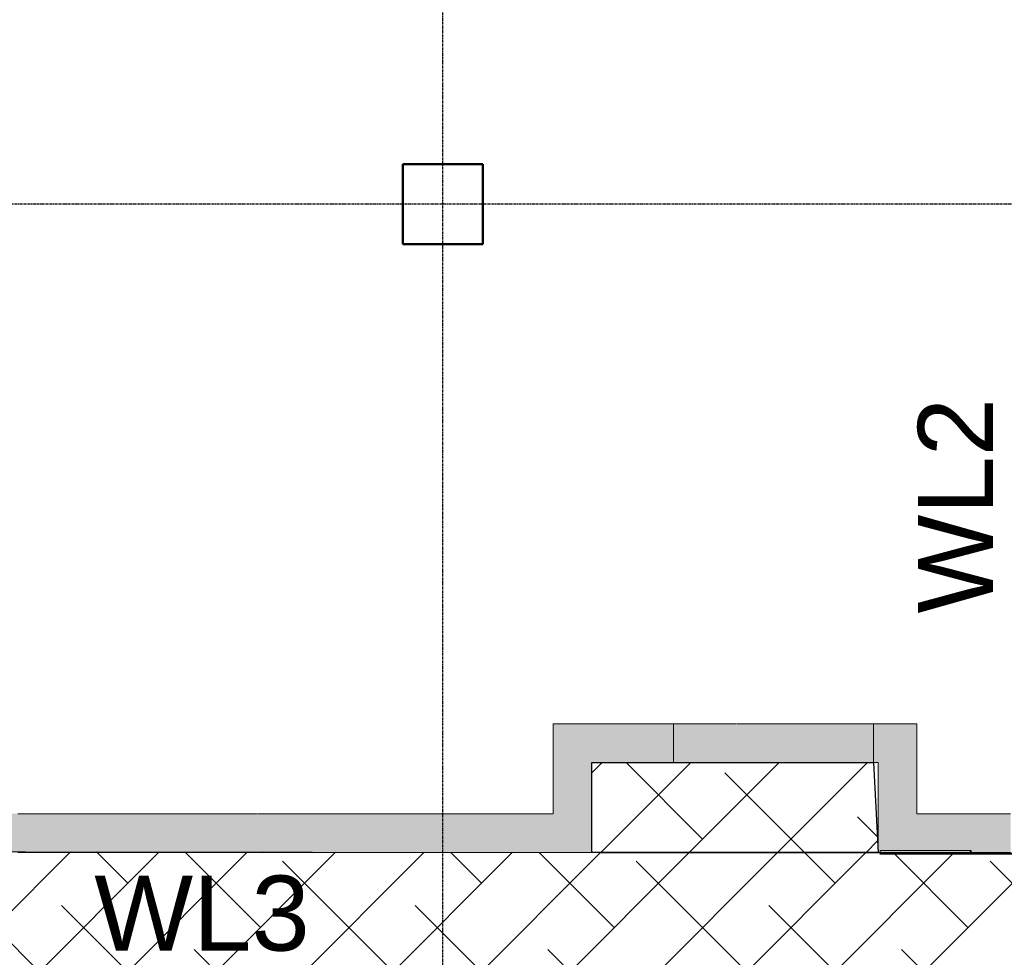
# Model space of a CAD drawing. Header units: inches. Extents: x -4126 to -1814, y 9773 to 12338.
# Tile 96 of 113: x -2912 to -2715, y 11697 to 11884. Entities that reach past the tile are written whole.
import ezdxf

# ---------------------------------------------------------------- set-up
doc = ezdxf.new("R2010")
doc.units = ezdxf.units.IN
doc.header["$MEASUREMENT"] = 0
doc.linetypes.add('Grid Line 1_2_', pattern=[0.875, 0.5, -0.125, 0.125, -0.125])
for name, color, linetype, lineweight in [('I-WALL', 2, 'Continuous', 13), ('S-COLS', 52, 'Continuous', 9), ('S-GRID', 1, 'Continuous', 9)]:
    doc.layers.add(name, color=color, linetype=linetype, lineweight=lineweight)
doc.layers.add('LOAD_HATCH', color=8, linetype='Continuous')
doc.layers.add('loads', color=1, linetype='Continuous')
doc.styles.add('Arial', font='Arial.ttf', dxfattribs={"height": 18})

# ---------------------------------------------------------------- blocks, each defined once
blk = doc.blocks.new('CTR - 1st Phase - Common Walls_rvt-1-FRAMING PLAN - 1ST FLOOR')
at = {"layer": 'I-WALL', "lineweight": 5, "transparency": 33554585}
for color, points in [(8, [(-2797.52, 11717.61), (-2797.52, 11743.36), (-2805.27, 11743.36), (-2805.27, 11717.61)]), (8, [(-2768.71, 11735.61), (-2768.25, 11735.61), (-2768.25, 11743.36), (-2769.09, 11743.36), (-2769.09, 11735.61)]), (8, [(-2740.3, 11717.61), (-2739.92, 11717.61), (-2739.92, 11717.99), (-2732.55, 11717.99), (-2732.55, 11743.36), (-2740.3, 11743.36), (-2740.3, 11725.36)]), (8, [(-2721.2, 11717.61), (-2720.37, 11717.61), (-2720.37, 11725.36), (-2721.2, 11725.36)]), (8, [(-2732.55, 11717.61), (-2732.55, 11717.99), (-2739.92, 11717.99), (-2739.92, 11717.61)]), (31, [(-2739.92, 11717.36), (-2722.03, 11717.36), (-2722.03, 11717.61), (-2739.92, 11717.61)]), (8, [(-2722.03, 11717.61), (-2722.03, 11717.99), (-2732.55, 11717.99), (-2732.55, 11717.61), (-2726.69, 11717.61)]), (8, [(-2721.68, 11717.61), (-2721.68, 11717.99), (-2722.03, 11717.99), (-2722.03, 11717.61)]), (31, [(-2721.68, 11717.36), (-2721.68, 11717.61), (-2722.03, 11717.61), (-2722.03, 11717.36)])]:
    blk.add_hatch(color=color, dxfattribs=at).paths.add_polyline_path(points, flags=0)
h = blk.add_hatch(color=8, dxfattribs=at)
h.paths.add_polyline_path([(-2741.2, 11735.61), (-2740.3, 11735.61), (-2740.3, 11743.36), (-2741.2, 11743.36)], flags=0)
h.paths.add_polyline_path([(-2797.52, 11735.61), (-2781.2, 11735.61), (-2781.2, 11743.36), (-2797.52, 11743.36)], flags=0)
h = blk.add_hatch(color=8, dxfattribs=at)
h.paths.add_polyline_path([(-2769.52, 11735.61), (-2769.09, 11735.61), (-2769.09, 11743.36), (-2769.52, 11743.36)], flags=0)
h.paths.add_polyline_path([(-2767.82, 11735.61), (-2767.82, 11743.36), (-2768.25, 11743.36), (-2768.25, 11735.61)], flags=0)
h.paths.add_polyline_path([(-2767.43, 11735.61), (-2741.2, 11735.61), (-2741.2, 11743.36), (-2767.43, 11743.36)], flags=0)
h.paths.add_polyline_path([(-2769.91, 11735.61), (-2769.91, 11743.36), (-2781.2, 11743.36), (-2781.2, 11735.61)], flags=0)
h = blk.add_hatch(color=8, dxfattribs=at)
h.paths.add_polyline_path([(-2769.91, 11735.61), (-2769.52, 11735.61), (-2769.52, 11743.36), (-2769.91, 11743.36)], flags=0)
h.paths.add_polyline_path([(-2767.82, 11735.61), (-2767.43, 11735.61), (-2767.43, 11743.36), (-2767.82, 11743.36)], flags=0)
h = blk.add_hatch(color=8, dxfattribs=at)
h.paths.add_polyline_path([(-2864.85, 11717.61), (-2864.85, 11725.36), (-2865.28, 11725.36), (-2865.28, 11717.61)], flags=0)
h.paths.add_polyline_path([(-2959.35, 11717.61), (-2959.35, 11725.36), (-2959.78, 11725.36), (-2959.78, 11717.61)], flags=0)
h.paths.add_polyline_path([(-2816.97, 11717.61), (-2816.97, 11725.36), (-2817.4, 11725.36), (-2817.4, 11717.61)], flags=0)
h.paths.add_polyline_path([(-3008.93, 11717.61), (-3008.5, 11717.61), (-3008.5, 11725.36), (-3008.93, 11725.36), (-3008.93, 11720.89)], flags=0)
h.paths.add_polyline_path([(-2817.79, 11717.61), (-2817.79, 11725.36), (-2863.19, 11725.36), (-2863.19, 11717.61), (-2856.37, 11717.61)], flags=0)
h.paths.add_polyline_path([(-2931.27, 11717.61), (-2913.56, 11717.61), (-2913.56, 11725.36), (-2958.96, 11725.36), (-2958.96, 11717.61), (-2939.77, 11717.61)], flags=0)
h.paths.add_polyline_path([(-3009.32, 11717.61), (-3009.32, 11725.36), (-3054.72, 11725.36), (-3054.72, 11717.61)], flags=0)
h.paths.add_polyline_path([(-3057.2, 11717.61), (-3057.2, 11725.36), (-3065.75, 11725.36), (-3065.75, 11717.61), (-3059.89, 11717.61)], flags=0)
h.paths.add_polyline_path([(-2805.27, 11717.61), (-2805.27, 11725.36), (-2815.31, 11725.36), (-2815.31, 11717.61)], flags=0)
h.paths.add_polyline_path([(-2815.71, 11717.61), (-2815.71, 11725.36), (-2816.14, 11725.36), (-2816.14, 11717.61)], flags=0)
h.paths.add_polyline_path([(-3055.12, 11717.61), (-3055.12, 11725.36), (-3055.54, 11725.36), (-3055.54, 11717.61)], flags=0)
h.paths.add_polyline_path([(-3056.81, 11717.61), (-3056.38, 11717.61), (-3056.38, 11725.36), (-3056.81, 11725.36), (-3056.81, 11718.13)], flags=0)
h.paths.add_polyline_path([(-2913.16, 11717.61), (-2912.73, 11717.61), (-2912.73, 11725.36), (-2913.16, 11725.36), (-2913.16, 11724.25)], flags=0)
h.paths.add_polyline_path([(-3007.66, 11717.61), (-3007.23, 11717.61), (-3007.23, 11725.36), (-3007.66, 11725.36), (-3007.66, 11720.96)], flags=0)
h.paths.add_polyline_path([(-2863.59, 11717.61), (-2863.59, 11725.36), (-2864.02, 11725.36), (-2864.02, 11717.61)], flags=0)
h.paths.add_polyline_path([(-3006.84, 11717.61), (-2961.44, 11717.61), (-2961.44, 11725.36), (-3006.84, 11725.36), (-3006.84, 11721.01)], flags=0)
h.paths.add_polyline_path([(-2961.04, 11717.61), (-2960.61, 11717.61), (-2960.61, 11725.36), (-2961.04, 11725.36), (-2961.04, 11723.65)], flags=0)
h.paths.add_polyline_path([(-2865.67, 11717.61), (-2865.67, 11725.36), (-2911.08, 11725.36), (-2911.08, 11717.61)], flags=0)
h.paths.add_polyline_path([(-2911.47, 11717.61), (-2911.47, 11725.36), (-2911.9, 11725.36), (-2911.9, 11717.61)], flags=0)
h = blk.add_hatch(color=8, dxfattribs=at)
h.paths.add_polyline_path([(-3008.93, 11717.61), (-3008.93, 11725.36), (-3009.32, 11725.36), (-3009.32, 11717.61)], flags=0)
h.paths.add_polyline_path([(-2817.4, 11717.61), (-2817.4, 11725.36), (-2817.79, 11725.36), (-2817.79, 11717.61)], flags=0)
h.paths.add_polyline_path([(-2959.35, 11717.61), (-2958.96, 11717.61), (-2958.96, 11725.36), (-2959.35, 11725.36), (-2959.35, 11723.75)], flags=0)
h.paths.add_polyline_path([(-2913.56, 11717.61), (-2913.16, 11717.61), (-2913.16, 11725.36), (-2913.56, 11725.36), (-2913.56, 11724.27)], flags=0)
h.paths.add_polyline_path([(-3057.2, 11717.61), (-3056.81, 11717.61), (-3056.81, 11725.36), (-3057.2, 11725.36), (-3057.2, 11718.11)], flags=0)
h.paths.add_polyline_path([(-2815.31, 11717.61), (-2815.31, 11725.36), (-2815.71, 11725.36), (-2815.71, 11717.61)], flags=0)
h.paths.add_polyline_path([(-2961.04, 11717.61), (-2961.04, 11725.36), (-2961.44, 11725.36), (-2961.44, 11717.61)], flags=0)
h.paths.add_polyline_path([(-2863.19, 11717.61), (-2863.19, 11725.36), (-2863.59, 11725.36), (-2863.59, 11717.61)], flags=0)
h.paths.add_polyline_path([(-3006.84, 11717.61), (-3006.84, 11725.36), (-3007.23, 11725.36), (-3007.23, 11717.61)], flags=0)
h.paths.add_polyline_path([(-2865.67, 11717.61), (-2865.28, 11717.61), (-2865.28, 11725.36), (-2865.67, 11725.36), (-2865.67, 11721.33)], flags=0)
h.paths.add_polyline_path([(-2911.08, 11717.61), (-2911.08, 11725.36), (-2911.47, 11725.36), (-2911.47, 11717.61)], flags=0)
h.paths.add_polyline_path([(-3055.12, 11717.61), (-3054.72, 11717.61), (-3054.72, 11725.36), (-3055.12, 11725.36), (-3055.12, 11718.23)], flags=0)
h = blk.add_hatch(color=8, dxfattribs=at)
h.paths.add_polyline_path([(-2960.16, 11717.61), (-2959.78, 11717.61), (-2959.78, 11725.36), (-2960.61, 11725.36), (-2960.61, 11717.61), (-2960.2, 11717.61)], flags=0)
h.paths.add_polyline_path([(-2816.14, 11717.61), (-2816.14, 11725.36), (-2816.97, 11725.36), (-2816.97, 11717.61), (-2816.51, 11717.61)], flags=0)
h.paths.add_polyline_path([(-3055.96, 11717.61), (-3055.54, 11717.61), (-3055.54, 11725.36), (-3056.38, 11725.36), (-3056.38, 11717.61), (-3056, 11717.61)], flags=0)
h.paths.add_polyline_path([(-2864.02, 11717.61), (-2864.02, 11725.36), (-2864.85, 11725.36), (-2864.85, 11717.61), (-2864.39, 11717.61)], flags=0)
h.paths.add_polyline_path([(-3008.08, 11717.61), (-3007.66, 11717.61), (-3007.66, 11725.36), (-3008.5, 11725.36), (-3008.5, 11717.61), (-3008.12, 11717.61)], flags=0)
h.paths.add_polyline_path([(-2912.07, 11717.61), (-2911.9, 11717.61), (-2911.9, 11725.36), (-2912.73, 11725.36), (-2912.73, 11717.61), (-2912.27, 11717.61)], flags=0)
h = blk.add_hatch(color=8, dxfattribs=at)
h.paths.add_polyline_path([(-2718.72, 11717.61), (-2713.82, 11717.61), (-2713.82, 11725.36), (-2719.55, 11725.36), (-2719.55, 11717.61), (-2718.97, 11717.61)], flags=0)
h.paths.add_polyline_path([(-2719.94, 11717.61), (-2719.94, 11725.36), (-2720.37, 11725.36), (-2720.37, 11717.61)], flags=0)
h.paths.add_polyline_path([(-2721.2, 11717.61), (-2721.2, 11725.36), (-2721.63, 11725.36), (-2721.63, 11717.61), (-2721.3, 11717.61)], flags=0)
h.paths.add_polyline_path([(-2726.97, 11717.99), (-2722.03, 11717.99), (-2722.03, 11725.36), (-2732.55, 11725.36), (-2732.55, 11717.99)], flags=0)
h = blk.add_hatch(color=8, dxfattribs=at)
h.paths.add_polyline_path([(-2721.68, 11717.61), (-2721.63, 11717.61), (-2721.63, 11725.36), (-2722.03, 11725.36), (-2722.03, 11717.99), (-2721.68, 11717.99)], flags=0)
h.paths.add_polyline_path([(-2719.55, 11717.61), (-2719.55, 11725.36), (-2719.94, 11725.36), (-2719.94, 11717.61)], flags=0)
at = {"layer": 'I-WALL', "color": 9}
for p, q in [((-2805.27, 11743.36), (-2805.27, 11725.36)), ((-2805.27, 11743.36), (-2797.52, 11743.36)), ((-2781.2, 11743.36), (-2797.52, 11743.36)), ((-2769.91, 11743.36), (-2781.2, 11743.36)), ((-2781.2, 11743.36), (-2781.2, 11735.61)), ((-2769.52, 11743.36), (-2769.91, 11743.36)), ((-2768.71, 11743.36), (-2769.52, 11743.36)), ((-2767.82, 11743.36), (-2768.63, 11743.36)), ((-2767.43, 11743.36), (-2767.82, 11743.36)), ((-2741.2, 11743.36), (-2767.43, 11743.36)), ((-2740.3, 11743.36), (-2741.2, 11743.36)), ((-2741.2, 11735.61), (-2741.2, 11743.36)), ((-2740.3, 11743.36), (-2732.55, 11743.36)), ((-2732.55, 11725.36), (-2732.55, 11743.36)), ((-2797.52, 11735.61), (-2781.2, 11735.61)), ((-2797.52, 11717.61), (-2797.52, 11735.61)), ((-2781.2, 11735.61), (-2769.91, 11735.61)), ((-2769.91, 11735.61), (-2769.52, 11735.61)), ((-2769.52, 11735.61), (-2768.71, 11735.61)), ((-2768.63, 11735.61), (-2767.82, 11735.61)), ((-2767.82, 11735.61), (-2767.43, 11735.61)), ((-2767.43, 11735.61), (-2741.2, 11735.61)), ((-2741.2, 11735.61), (-2740.3, 11735.61)), ((-2740.3, 11735.61), (-2740.3, 11717.61)), ((-2911.47, 11725.36), (-2912.27, 11725.36)), ((-2911.08, 11725.36), (-2911.47, 11725.36)), ((-2865.67, 11725.36), (-2911.08, 11725.36)), ((-2865.28, 11725.36), (-2865.67, 11725.36)), ((-2864.48, 11725.36), (-2865.28, 11725.36)), ((-2863.59, 11725.36), (-2864.39, 11725.36)), ((-2863.19, 11725.36), (-2863.59, 11725.36)), ((-2817.79, 11725.36), (-2863.19, 11725.36)), ((-2817.4, 11725.36), (-2817.79, 11725.36)), ((-2816.59, 11725.36), (-2817.4, 11725.36)), ((-2815.71, 11725.36), (-2816.51, 11725.36)), ((-2815.31, 11725.36), (-2815.71, 11725.36)), ((-2805.27, 11725.36), (-2815.31, 11725.36)), ((-2722.03, 11725.36), (-2732.55, 11725.36)), ((-2721.63, 11725.36), (-2722.03, 11725.36)), ((-2720.83, 11725.36), (-2721.63, 11725.36)), ((-2719.94, 11725.36), (-2720.75, 11725.36)), ((-2719.55, 11725.36), (-2719.94, 11725.36)), ((-2713.82, 11725.36), (-2719.55, 11725.36)), ((-2912.27, 11717.61), (-2911.47, 11717.61)), ((-2911.47, 11717.61), (-2911.08, 11717.61)), ((-2911.08, 11717.61), (-2865.67, 11717.61)), ((-2865.67, 11717.61), (-2865.28, 11717.61)), ((-2865.28, 11717.61), (-2864.48, 11717.61)), ((-2864.39, 11717.61), (-2863.59, 11717.61)), ((-2863.59, 11717.61), (-2863.19, 11717.61)), ((-2863.19, 11717.61), (-2817.79, 11717.61)), ((-2817.79, 11717.61), (-2817.4, 11717.61)), ((-2817.4, 11717.61), (-2816.59, 11717.61)), ((-2816.51, 11717.61), (-2815.71, 11717.61)), ((-2815.71, 11717.61), (-2815.31, 11717.61)), ((-2815.31, 11717.61), (-2805.27, 11717.61)), ((-2797.52, 11717.61), (-2805.27, 11717.61)), ((-2732.55, 11717.61), (-2740.3, 11717.61)), ((-2722.03, 11717.99), (-2739.92, 11717.99)), ((-2739.92, 11717.36), (-2739.92, 11717.99)), ((-2739.92, 11717.61), (-2739.92, 11717.36)), ((-2739.92, 11717.36), (-2722.03, 11717.36)), ((-2722.03, 11717.36), (-2739.92, 11717.36)), ((-2732.55, 11717.61), (-2722.03, 11717.61)), ((-2722.03, 11717.99), (-2721.68, 11717.99)), ((-2721.68, 11717.99), (-2722.03, 11717.99)), ((-2721.68, 11717.61), (-2722.03, 11717.61)), ((-2722.03, 11717.61), (-2721.63, 11717.61)), ((-2722.03, 11717.36), (-2721.68, 11717.36)), ((-2721.68, 11717.36), (-2722.03, 11717.36)), ((-2721.68, 11717.99), (-2721.68, 11717.36)), ((-2721.68, 11717.99), (-2721.68, 11717.61)), ((-2721.68, 11717.61), (-2721.68, 11717.36)), ((-2721.63, 11717.61), (-2720.83, 11717.61)), ((-2720.75, 11717.61), (-2719.94, 11717.61)), ((-2719.94, 11717.61), (-2719.55, 11717.61)), ((-2719.55, 11717.61), (-2713.82, 11717.61))]:
    blk.add_line(p, q, dxfattribs=at)
at = {"layer": 'I-WALL', "color": 253}
for p, q in [((-2805.27, 11725.36), (-2805.27, 11743.36)), ((-2797.52, 11743.36), (-2805.27, 11743.36)), ((-2797.52, 11743.36), (-2769.91, 11743.36)), ((-2781.2, 11735.61), (-2781.2, 11743.36)), ((-2769.91, 11743.36), (-2769.52, 11743.36)), ((-2769.52, 11743.36), (-2769.09, 11743.36)), ((-2769.09, 11743.36), (-2768.71, 11743.36)), ((-2768.63, 11743.36), (-2768.25, 11743.36)), ((-2768.25, 11743.36), (-2767.82, 11743.36)), ((-2767.82, 11743.36), (-2767.43, 11743.36)), ((-2767.43, 11743.36), (-2740.3, 11743.36)), ((-2741.2, 11735.61), (-2741.2, 11743.36)), ((-2732.55, 11743.36), (-2740.3, 11743.36)), ((-2732.55, 11743.36), (-2732.55, 11725.36)), ((-2769.91, 11735.61), (-2797.52, 11735.61)), ((-2797.52, 11735.61), (-2797.52, 11717.61)), ((-2769.52, 11735.61), (-2769.91, 11735.61)), ((-2769.09, 11735.61), (-2769.52, 11735.61)), ((-2768.71, 11735.61), (-2769.09, 11735.61)), ((-2768.25, 11735.61), (-2768.63, 11735.61)), ((-2767.82, 11735.61), (-2768.25, 11735.61)), ((-2767.43, 11735.61), (-2767.82, 11735.61)), ((-2740.3, 11735.61), (-2767.43, 11735.61)), ((-2740.3, 11717.61), (-2740.3, 11735.61)), ((-2911.9, 11725.36), (-2911.47, 11725.36)), ((-2911.47, 11725.36), (-2911.08, 11725.36)), ((-2911.08, 11725.36), (-2865.67, 11725.36)), ((-2865.67, 11725.36), (-2865.28, 11725.36)), ((-2865.28, 11725.36), (-2864.85, 11725.36)), ((-2864.85, 11725.36), (-2864.48, 11725.36)), ((-2864.39, 11725.36), (-2864.02, 11725.36)), ((-2864.02, 11725.36), (-2863.59, 11725.36)), ((-2863.59, 11725.36), (-2863.19, 11725.36)), ((-2863.19, 11725.36), (-2817.79, 11725.36)), ((-2817.79, 11725.36), (-2817.4, 11725.36)), ((-2817.4, 11725.36), (-2816.97, 11725.36)), ((-2816.97, 11725.36), (-2816.59, 11725.36)), ((-2816.51, 11725.36), (-2816.14, 11725.36)), ((-2816.14, 11725.36), (-2815.71, 11725.36)), ((-2815.71, 11725.36), (-2815.31, 11725.36)), ((-2815.31, 11725.36), (-2805.27, 11725.36)), ((-2732.55, 11725.36), (-2722.03, 11725.36)), ((-2722.03, 11725.36), (-2721.63, 11725.36)), ((-2721.63, 11725.36), (-2721.2, 11725.36)), ((-2721.2, 11725.36), (-2720.83, 11725.36)), ((-2720.75, 11725.36), (-2720.37, 11725.36)), ((-2720.37, 11725.36), (-2719.94, 11725.36)), ((-2719.94, 11725.36), (-2719.55, 11725.36)), ((-2719.55, 11725.36), (-2713.82, 11725.36)), ((-2911.47, 11717.61), (-2911.9, 11717.61)), ((-2911.08, 11717.61), (-2911.47, 11717.61)), ((-2865.67, 11717.61), (-2911.08, 11717.61)), ((-2865.28, 11717.61), (-2865.67, 11717.61)), ((-2864.85, 11717.61), (-2865.28, 11717.61)), ((-2864.48, 11717.61), (-2864.85, 11717.61)), ((-2864.02, 11717.61), (-2864.39, 11717.61)), ((-2863.59, 11717.61), (-2864.02, 11717.61)), ((-2863.19, 11717.61), (-2863.59, 11717.61)), ((-2817.79, 11717.61), (-2863.19, 11717.61)), ((-2817.4, 11717.61), (-2817.79, 11717.61)), ((-2816.97, 11717.61), (-2817.4, 11717.61)), ((-2816.59, 11717.61), (-2816.97, 11717.61)), ((-2816.14, 11717.61), (-2816.51, 11717.61)), ((-2815.71, 11717.61), (-2816.14, 11717.61)), ((-2815.31, 11717.61), (-2815.71, 11717.61)), ((-2805.27, 11717.61), (-2815.31, 11717.61)), ((-2805.27, 11717.61), (-2797.52, 11717.61)), ((-2740.3, 11717.61), (-2739.92, 11717.61)), ((-2721.63, 11717.61), (-2721.68, 11717.61)), ((-2721.2, 11717.61), (-2721.63, 11717.61)), ((-2720.83, 11717.61), (-2721.2, 11717.61)), ((-2720.37, 11717.61), (-2720.75, 11717.61)), ((-2719.94, 11717.61), (-2720.37, 11717.61)), ((-2719.55, 11717.61), (-2719.94, 11717.61)), ((-2713.82, 11717.61), (-2719.55, 11717.61))]:
    blk.add_line(p, q, dxfattribs=at)
at = {"layer": 'I-WALL', "color": 21}
for p, q in [((-2739.92, 11717.99), (-2722.03, 11717.99)), ((-2739.92, 11717.99), (-2739.92, 11717.61)), ((-2739.92, 11717.61), (-2732.55, 11717.61)), ((-2722.03, 11717.61), (-2732.55, 11717.61))]:
    blk.add_line(p, q, dxfattribs=at)
blk = doc.blocks.new('034100 - Precast Structural Concrete - Column - Corbels - 16_x16_-1875306-FRAMING PLAN - 1ST FLOOR')
at = {"layer": 'S-COLS'}
for p, q in [((-8.91, 8.98), (-8.98, 8.98)), ((-8.98, 8.98), (-8.98, -7.02)), ((6.94, 8.98), (-8.91, 8.98)), ((7.02, 8.98), (6.94, 8.98)), ((7.02, -7.02), (7.02, 8.98)), ((-8.98, -7.02), (-8.91, -7.02)), ((-8.91, -7.02), (6.94, -7.02)), ((6.94, -7.02), (7.02, -7.02))]:
    blk.add_line(p, q, dxfattribs=at)
at = {"layer": 'S-COLS', "lineweight": 50}
for p, q in [((-8.98, -7.02), (-8.98, 8.98)), ((-8.98, 8.98), (-8.91, 8.98)), ((-8.91, 8.98), (6.94, 8.98)), ((6.94, 8.98), (7.02, 8.98)), ((7.02, 8.98), (7.02, -7.02)), ((-8.91, -7.02), (-8.98, -7.02)), ((6.94, -7.02), (-8.91, -7.02)), ((7.02, -7.02), (6.94, -7.02))]:
    blk.add_line(p, q, dxfattribs=at)

msp = doc.modelspace()

# ---------------------------------------------------------------- hatches: boundary and pattern name
at = {"layer": 'LOAD_HATCH'}
h = msp.add_hatch(dxfattribs=at)
h.set_pattern_fill('ANSI38', color=256, scale=100, style=0)
h.paths.add_polyline_path([(-3481.324, 10382.789), (-3418.524, 10381), (-3072.924, 10381), (-2509.521, 10381.514), (-2503.7, 10449.439), (-3408.924, 10449.439), (-3401.049, 11277.289), (-3371.874, 11277.289), (-3371.874, 11473.789), (-3140.124, 11473.539), (-3139.124, 11648.339), (-2778.924, 11649.339), (-2778.924, 11628.389), (-2718.724, 11628.389), (-2650.524, 11628.389), (-2650.524, 11649.339), (-2509.521, 11650), (-2509.521, 11717.264), (-3140.124, 11718), (-3140.124, 11838.614), (-3460.024, 11838.614), (-3460.024, 11787.364), (-3199.999, 11783.364), (-3199.999, 11535.189), (-3481.324, 11530.989), (-3477.974, 11244.389), (-3477.974, 10410)])
h = msp.add_hatch(dxfattribs=at)
h.set_pattern_fill('ANSI38', color=256, scale=100, style=0)
h.paths.add_polyline_path([(-2797.524, 11717.614), (-2797.524, 11735.614), (-2741.199, 11735.614), (-2740.299, 11717.614)])

# ---------------------------------------------------------------- linework, layer by layer
msp.add_lwpolyline([(-2797.524, 11717.614), (-2797.524, 11735.614), (-2741.199, 11735.614), (-2740.299, 11717.614)], close=True)
msp.add_lwpolyline([(-3477.974, 10410), (-3477.974, 11244.389), (-3481.324, 11530.989), (-3199.999, 11535.189), (-3199.999, 11783.364), (-3460.024, 11787.364), (-3460.024, 11838.614), (-3140.124, 11838.614), (-3140.124, 11718), (-2509.521, 11717.264), (-2739.924, 11717.364), (-2509.521, 11717.264), (-2509.521, 11650), (-2650.524, 11649.339), (-2650.524, 11628.389), (-2718.724, 11628.389), (-2778.924, 11628.389), (-2778.924, 11649.339), (-3139.124, 11648.339), (-3140.124, 11473.539), (-3371.874, 11473.789), (-3371.874, 11277.289), (-3401.049, 11277.289), (-3408.924, 10449.439)], dxfattribs=at)
at = {"layer": 'S-GRID', "linetype": 'Grid Line 1_2_', "lineweight": 30}
for p, q in [((-2827.324, 9772.61), (-2827.324, 12288.555)), ((-1814.206, 11847.189), (-4076.95, 11847.189))]:
    msp.add_line(p, q, dxfattribs=at)

# ---------------------------------------------------------------- block references
at = {"lineweight": 5}
msp.add_blockref('CTR - 1st Phase - Common Walls_rvt-1-FRAMING PLAN - 1ST FLOOR', (0, 0), dxfattribs=at)
at = {"layer": 'S-COLS'}
msp.add_blockref('034100 - Precast Structural Concrete - Column - Corbels - 16_x16_-1875306-FRAMING PLAN - 1ST FLOOR', (-2826.339, 11846.205), dxfattribs=at)

# ---------------------------------------------------------------- texts
at = {"layer": 'loads', "insert": (-2732.347, 11765.369), "char_height": 15, "width": 29.92125, "attachment_point": 1, "rotation": 90, "style": 'Arial'}
msp.add_mtext('WL2', dxfattribs=at)
at = {"layer": 'loads', "insert": (-2897, 11713), "char_height": 15, "width": 29.92125, "attachment_point": 1, "style": 'Arial'}
msp.add_mtext('WL3', dxfattribs=at)

doc.saveas('drawing.dxf')
